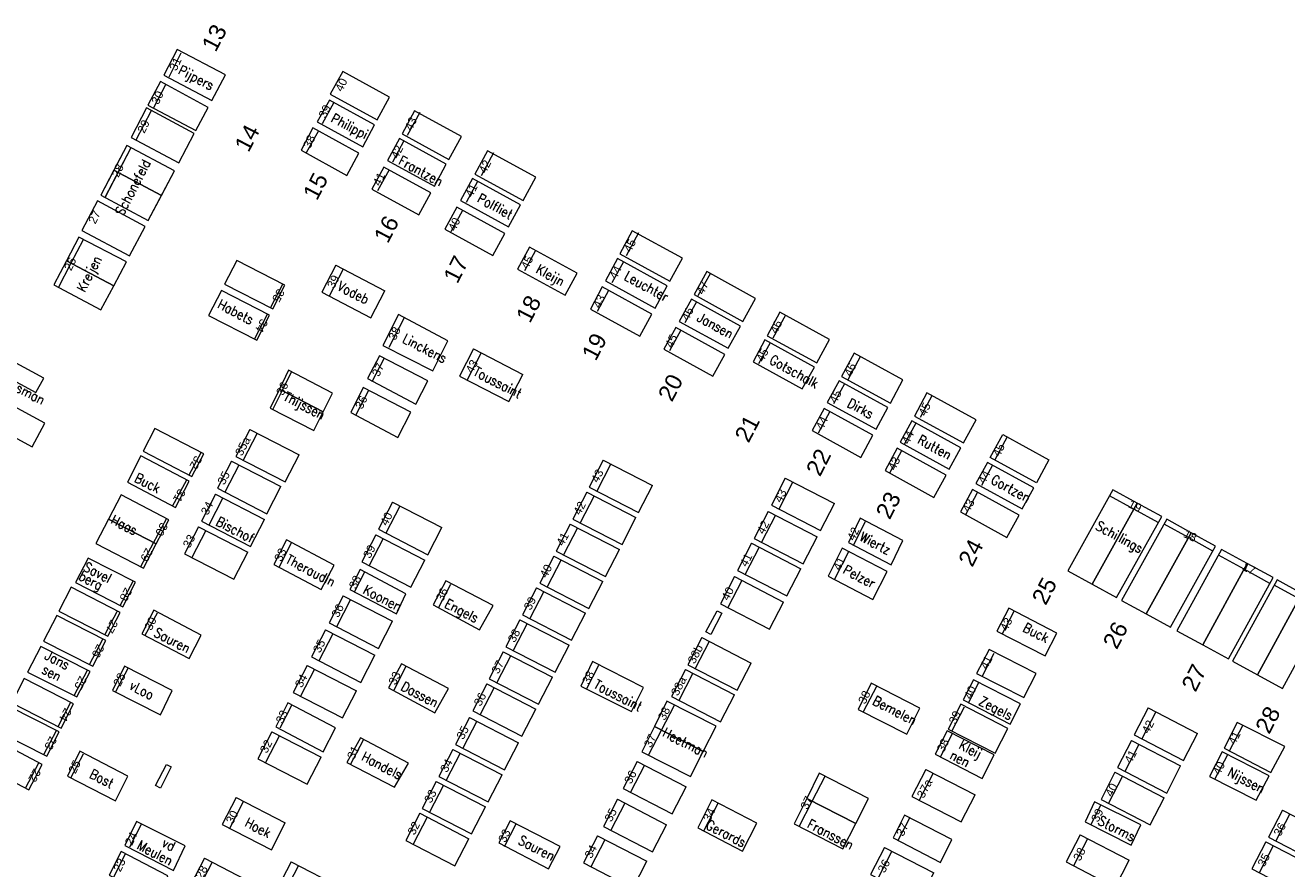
# Model space of a CAD drawing. Header units: metres. Extents: x 200982 to 204048, y 317766 to 321161.
# Tile 11 of 20: x 202278 to 202323, y 319744 to 319774. Entities that reach past the tile are written whole.
import ezdxf
from ezdxf.enums import TextEntityAlignment as Align

# ---------------------------------------------------------------- set-up
doc = ezdxf.new("R2010")
doc.units = ezdxf.units.M
doc.header["$MEASUREMENT"] = 0
for name, color, linetype, lineweight in [('Bestaande graven', 150, 'Continuous', 13), ('Familiegraven', 140, 'Continuous', 13), ('Monumenten', 204, 'Continuous', 13), ('Namen burgelijke stand', 7, 'Continuous', 13), ('Nummers burgelijke stand', 7, 'Continuous', 13), ('Uit te geven graven', 12, 'Continuous', 13), ('Verwijderde graven', 1, 'Continuous', 13)]:
    doc.layers.add(name, color=color, linetype=linetype, lineweight=lineweight)
doc.styles.add('Style-arial', font='arial.shx')
doc.styles.add('Style-simplex', font='simplex.shx')

# ---------------------------------------------------------------- blocks, each defined once
blk = doc.blocks.new('*U43')
at = {"layer": 'Uit te geven graven', "linetype": 'Continuous'}
for p, q in [((-0.989, 0.569), (-1.01, -0.531)), ((1.01, 0.531), (-0.989, 0.569)), ((0.69, -0.563), (0.711, 0.537)), ((0.991, -0.569), (1.01, 0.531)), ((0.991, -0.569), (-1.01, -0.531))]:
    blk.add_line(p, q, dxfattribs=at)
blk = doc.blocks.new('*U44')
at = {"layer": 'Uit te geven graven', "linetype": 'Continuous'}
for p, q in [((-0.989, 0.57), (-1.01, -0.53)), ((1.01, 0.532), (-0.989, 0.57)), ((0.689, -0.563), (0.711, 0.537)), ((0.989, -0.569), (1.01, 0.532)), ((0.989, -0.569), (-1.01, -0.53))]:
    blk.add_line(p, q, dxfattribs=at)
blk = doc.blocks.new('*U51')
at = {"layer": 'Uit te geven graven', "linetype": 'Continuous'}
for p, q in [((-0.989, 0.569), (-1.01, -0.53)), ((1.01, 0.532), (-0.989, 0.569)), ((0.69, -0.562), (0.709, 0.537)), ((0.991, -0.568), (1.01, 0.532)), ((0.991, -0.568), (-1.01, -0.53))]:
    blk.add_line(p, q, dxfattribs=at)
blk = doc.blocks.new('*U52')
at = {"layer": 'Uit te geven graven', "linetype": 'Continuous'}
for p, q in [((-0.99, 0.569), (-1.01, -0.53)), ((1.01, 0.531), (-0.99, 0.569)), ((0.689, -0.563), (0.711, 0.537)), ((0.989, -0.569), (1.01, 0.531)), ((0.989, -0.569), (-1.01, -0.53))]:
    blk.add_line(p, q, dxfattribs=at)
blk = doc.blocks.new('*U53')
at = {"layer": 'Uit te geven graven', "linetype": 'Continuous'}
for p, q in [((-0.992, 0.568), (-1.011, -0.531)), ((1.009, 0.531), (-0.992, 0.568)), ((0.688, -0.564), (0.709, 0.536)), ((0.988, -0.568), (1.009, 0.531)), ((0.988, -0.568), (-1.011, -0.531))]:
    blk.add_line(p, q, dxfattribs=at)
blk = doc.blocks.new('*U59')
at = {"layer": 'Verwijderde graven', "linetype": 'Continuous'}
for p, q in [((-0.989, 0.569), (-1.01, -0.531)), ((1.01, 0.531), (-0.989, 0.569)), ((0.689, -0.563), (0.709, 0.537)), ((0.989, -0.569), (1.01, 0.531)), ((0.989, -0.569), (-1.01, -0.531))]:
    blk.add_line(p, q, dxfattribs=at)
blk = doc.blocks.new('*U60')
at = {"layer": 'Uit te geven graven', "linetype": 'Continuous'}
for p, q in [((-0.989, 0.568), (-1.01, -0.532)), ((1.011, 0.53), (-0.989, 0.568)), ((0.689, -0.563), (0.71, 0.536)), ((0.99, -0.57), (1.011, 0.53)), ((0.99, -0.57), (-1.01, -0.532))]:
    blk.add_line(p, q, dxfattribs=at)
blk = doc.blocks.new('*U62')
at = {"layer": 'Uit te geven graven', "linetype": 'Continuous'}
for p, q in [((-0.989, 0.569), (-1.01, -0.531)), ((1.011, 0.531), (-0.989, 0.569)), ((0.69, -0.563), (0.711, 0.537)), ((0.99, -0.569), (1.011, 0.531)), ((0.99, -0.569), (-1.01, -0.531))]:
    blk.add_line(p, q, dxfattribs=at)
blk = doc.blocks.new('*U63')
at = {"layer": 'Uit te geven graven', "linetype": 'Continuous'}
for p, q in [((-0.989, 0.568), (-1.01, -0.532)), ((1.01, 0.53), (-0.989, 0.568)), ((0.689, -0.563), (0.71, 0.536)), ((0.99, -0.57), (1.01, 0.53)), ((0.99, -0.57), (-1.01, -0.532))]:
    blk.add_line(p, q, dxfattribs=at)
blk = doc.blocks.new('*U64')
at = {"layer": 'Uit te geven graven', "linetype": 'Continuous'}
for p, q in [((-0.988, 0.568), (-1.01, -0.532)), ((1.009, 0.531), (-0.988, 0.568)), ((0.69, -0.564), (0.71, 0.536)), ((0.99, -0.569), (1.009, 0.531)), ((0.99, -0.569), (-1.01, -0.532))]:
    blk.add_line(p, q, dxfattribs=at)
blk = doc.blocks.new('*U65')
at = {"layer": 'Uit te geven graven', "linetype": 'Continuous'}
for p, q in [((-0.989, 0.569), (-1.01, -0.531)), ((1.01, 0.533), (-0.989, 0.569)), ((0.69, -0.563), (0.712, 0.537)), ((0.99, -0.567), (1.01, 0.533)), ((0.99, -0.567), (-1.01, -0.531))]:
    blk.add_line(p, q, dxfattribs=at)
blk = doc.blocks.new('*U66')
at = {"layer": 'Uit te geven graven', "linetype": 'Continuous'}
for p, q in [((-0.989, 0.569), (-1.01, -0.53)), ((1.01, 0.532), (-0.989, 0.569)), ((0.69, -0.562), (0.709, 0.537)), ((0.989, -0.569), (1.01, 0.532)), ((0.989, -0.569), (-1.01, -0.53))]:
    blk.add_line(p, q, dxfattribs=at)
blk = doc.blocks.new('*U67')
at = {"layer": 'Uit te geven graven', "linetype": 'Continuous'}
for p, q in [((-0.99, 0.569), (-1.009, -0.531)), ((1.01, 0.531), (-0.99, 0.569)), ((0.69, -0.564), (0.711, 0.537)), ((0.99, -0.569), (1.01, 0.531)), ((0.99, -0.569), (-1.009, -0.531))]:
    blk.add_line(p, q, dxfattribs=at)
blk = doc.blocks.new('*U68')
at = {"layer": 'Uit te geven graven', "linetype": 'Continuous'}
for p, q in [((-0.988, 0.568), (-1.01, -0.532)), ((1.01, 0.531), (-0.988, 0.568)), ((0.69, -0.564), (0.711, 0.537)), ((0.99, -0.57), (1.01, 0.531)), ((0.99, -0.57), (-1.01, -0.532))]:
    blk.add_line(p, q, dxfattribs=at)
blk = doc.blocks.new('*U69')
at = {"layer": 'Uit te geven graven', "linetype": 'Continuous'}
for p, q in [((-0.989, 0.568), (-1.01, -0.532)), ((1.01, 0.53), (-0.989, 0.568)), ((0.691, -0.564), (0.71, 0.536)), ((0.989, -0.569), (1.01, 0.53)), ((0.989, -0.569), (-1.01, -0.532))]:
    blk.add_line(p, q, dxfattribs=at)
blk = doc.blocks.new('*U70')
at = {"layer": 'Uit te geven graven', "linetype": 'Continuous'}
for p, q in [((-0.989, 0.569), (-1.01, -0.531)), ((1.011, 0.531), (-0.989, 0.569)), ((0.69, -0.563), (0.71, 0.538)), ((0.99, -0.567), (1.011, 0.531)), ((0.99, -0.567), (-1.01, -0.531))]:
    blk.add_line(p, q, dxfattribs=at)
blk = doc.blocks.new('*U71')
at = {"layer": 'Uit te geven graven', "linetype": 'Continuous'}
for p, q in [((-0.991, 0.568), (-1.011, -0.532)), ((1.01, 0.53), (-0.991, 0.568)), ((0.689, -0.564), (0.709, 0.535)), ((0.989, -0.569), (1.01, 0.53)), ((0.989, -0.569), (-1.011, -0.532))]:
    blk.add_line(p, q, dxfattribs=at)
blk = doc.blocks.new('*U72')
at = {"layer": 'Bestaande graven', "linetype": 'Continuous'}
for p, q in [((-0.989, 0.569), (-1.01, -0.53)), ((1.01, 0.532), (-0.989, 0.569)), ((0.69, -0.563), (0.71, 0.538)), ((0.99, -0.567), (1.01, 0.532)), ((0.99, -0.567), (-1.01, -0.53))]:
    blk.add_line(p, q, dxfattribs=at)
blk = doc.blocks.new('*U73')
at = {"layer": 'Uit te geven graven', "linetype": 'Continuous'}
for p, q in [((-0.988, 0.568), (-1.009, -0.531)), ((1.011, 0.531), (-0.988, 0.568)), ((0.691, -0.564), (0.711, 0.537)), ((0.991, -0.568), (1.011, 0.531)), ((0.991, -0.568), (-1.009, -0.531))]:
    blk.add_line(p, q, dxfattribs=at)
blk = doc.blocks.new('*U74')
at = {"layer": 'Uit te geven graven', "linetype": 'Continuous'}
for p, q in [((-0.988, 0.568), (-1.009, -0.531)), ((1.01, 0.531), (-0.988, 0.568)), ((0.692, -0.563), (0.711, 0.537)), ((0.99, -0.569), (1.01, 0.531)), ((0.99, -0.569), (-1.009, -0.531))]:
    blk.add_line(p, q, dxfattribs=at)
blk = doc.blocks.new('*U75')
at = {"layer": 'Uit te geven graven', "linetype": 'Continuous'}
for p, q in [((-0.99, 0.569), (-1.009, -0.531)), ((1.011, 0.532), (-0.99, 0.569)), ((0.689, -0.563), (0.711, 0.537)), ((0.99, -0.569), (1.011, 0.532)), ((0.99, -0.569), (-1.009, -0.531))]:
    blk.add_line(p, q, dxfattribs=at)
blk = doc.blocks.new('*U76')
at = {"layer": 'Uit te geven graven', "linetype": 'Continuous'}
for p, q in [((-0.99, 0.569), (-1.01, -0.531)), ((1.01, 0.531), (-0.99, 0.569)), ((0.688, -0.564), (0.71, 0.536)), ((0.989, -0.569), (1.01, 0.531)), ((0.989, -0.569), (-1.01, -0.531))]:
    blk.add_line(p, q, dxfattribs=at)
blk = doc.blocks.new('*U77')
at = {"layer": 'Bestaande graven', "linetype": 'Continuous'}
for p, q in [((-0.991, 0.568), (-1.011, -0.531)), ((1.01, 0.53), (-0.991, 0.568)), ((0.689, -0.563), (0.71, 0.536)), ((0.989, -0.569), (1.01, 0.53)), ((0.989, -0.569), (-1.011, -0.531))]:
    blk.add_line(p, q, dxfattribs=at)
blk = doc.blocks.new('*U78')
at = {"layer": 'Verwijderde graven', "linetype": 'Continuous'}
for p, q in [((-0.99, 0.569), (-1.01, -0.531)), ((1.009, 0.531), (-0.99, 0.569)), ((0.69, -0.562), (0.71, 0.536)), ((0.988, -0.568), (1.009, 0.531)), ((0.988, -0.568), (-1.01, -0.531))]:
    blk.add_line(p, q, dxfattribs=at)
blk = doc.blocks.new('*U79')
at = {"layer": 'Bestaande graven', "linetype": 'Continuous'}
for p, q in [((-0.989, 0.568), (-1.01, -0.532)), ((1.01, 0.53), (-0.989, 0.568)), ((0.689, -0.563), (0.709, 0.535)), ((0.989, -0.569), (1.01, 0.53)), ((0.989, -0.569), (-1.01, -0.532))]:
    blk.add_line(p, q, dxfattribs=at)
blk = doc.blocks.new('*U80')
at = {"layer": 'Bestaande graven', "linetype": 'Continuous'}
for p, q in [((-0.989, 0.569), (-1.01, -0.531)), ((1.01, 0.532), (-0.989, 0.569)), ((0.689, -0.563), (0.709, 0.537)), ((0.988, -0.568), (1.01, 0.532)), ((0.988, -0.568), (-1.01, -0.531))]:
    blk.add_line(p, q, dxfattribs=at)
blk = doc.blocks.new('*U81')
at = {"layer": 'Bestaande graven', "linetype": 'Continuous'}
for p, q in [((-0.989, 0.569), (-1.01, -0.531)), ((1.01, 0.53), (-0.989, 0.569)), ((0.69, -0.563), (0.71, 0.536)), ((0.99, -0.567), (1.01, 0.53)), ((0.99, -0.567), (-1.01, -0.531))]:
    blk.add_line(p, q, dxfattribs=at)
blk = doc.blocks.new('*U82')
at = {"layer": 'Bestaande graven', "linetype": 'Continuous'}
for p, q in [((-0.989, 0.569), (-1.01, -0.531)), ((1.009, 0.531), (-0.989, 0.569)), ((0.69, -0.564), (0.71, 0.536)), ((0.989, -0.569), (1.009, 0.531)), ((0.989, -0.569), (-1.01, -0.531))]:
    blk.add_line(p, q, dxfattribs=at)
blk = doc.blocks.new('*U83')
at = {"layer": 'Bestaande graven', "linetype": 'Continuous'}
for p, q in [((-0.99, 0.57), (-1.01, -0.531)), ((1.009, 0.531), (-0.99, 0.57)), ((0.689, -0.563), (0.71, 0.536)), ((0.988, -0.568), (1.009, 0.531)), ((0.988, -0.568), (-1.01, -0.531))]:
    blk.add_line(p, q, dxfattribs=at)
blk = doc.blocks.new('*U84')
at = {"layer": 'Bestaande graven', "linetype": 'Continuous'}
for p, q in [((-0.99, 0.569), (-1.011, -0.531)), ((1.01, 0.531), (-0.99, 0.569)), ((0.689, -0.563), (0.709, 0.537)), ((0.989, -0.569), (1.01, 0.531)), ((0.989, -0.569), (-1.011, -0.531))]:
    blk.add_line(p, q, dxfattribs=at)
blk = doc.blocks.new('*U149')
at = {"layer": 'Uit te geven graven', "linetype": 'Continuous'}
for p, q in [((-0.99, 0.57), (-1.01, -0.531)), ((1.01, 0.532), (-0.99, 0.57)), ((0.689, -0.563), (0.71, 0.536)), ((0.989, -0.568), (1.01, 0.532)), ((0.989, -0.568), (-1.01, -0.531))]:
    blk.add_line(p, q, dxfattribs=at)
blk = doc.blocks.new('*U186')
at = {"layer": 'Uit te geven graven', "linetype": 'Continuous'}
for p, q in [((-0.99, 0.569), (-1.01, -0.531)), ((1.01, 0.53), (-0.99, 0.569)), ((0.689, -0.563), (0.709, 0.537)), ((0.989, -0.569), (1.01, 0.53)), ((0.989, -0.569), (-1.01, -0.531))]:
    blk.add_line(p, q, dxfattribs=at)

msp = doc.modelspace()

# ---------------------------------------------------------------- linework, layer by layer
at = {"layer": 'Bestaande graven', "linetype": 'Continuous'}
for p, q in [((202283.17, 319773.327), (202282.746, 319772.456)), ((202282.185, 319771.337), (202282.629, 319772.192)), ((202281.56, 319770.199), (202282.11, 319771.258)), ((202288.702, 319771.539), (202288.281, 319770.768)), ((202291.799, 319771.178), (202291.347, 319770.35)), ((202288.139, 319770.52), (202287.704, 319769.721)), ((202291.23, 319770.154), (202290.811, 319769.386)), ((202290.69, 319769.114), (202290.275, 319768.352)), ((202293.891, 319768.694), (202293.477, 319767.933)), ((202293.349, 319767.648), (202292.926, 319766.872)), ((202299.7, 319766.836), (202299.248, 319766.008)), ((202295.983, 319766.203), (202295.579, 319765.461)), ((202299.154, 319765.791), (202298.739, 319765.029)), ((202302.297, 319765.385), (202301.844, 319764.556)), ((202286.417, 319764.127), (202286.857, 319764.98)), ((202298.618, 319764.756), (202298.203, 319763.995)), ((202301.788, 319764.342), (202301.377, 319763.59)), ((202285.833, 319762.998), (202286.297, 319763.896)), ((202305.003, 319763.865), (202304.551, 319763.036)), ((202290.696, 319762.701), (202291.25, 319763.775)), ((202301.224, 319763.323), (202300.814, 319762.57)), ((202304.448, 319762.865), (202304.03, 319762.099)), ((202290.087, 319761.463), (202290.519, 319762.298)), ((202307.708, 319762.357), (202307.257, 319761.528)), ((202289.494, 319760.253), (202289.958, 319761.151)), ((202307.134, 319761.388), (202306.736, 319760.659)), ((202310.295, 319760.953), (202309.869, 319760.172)), ((202306.613, 319760.381), (202306.186, 319759.598)), ((202309.714, 319759.967), (202309.292, 319759.194)), ((202313.012, 319759.465), (202312.561, 319758.636)), ((202283.469, 319758.091), (202283.903, 319758.902)), ((202309.194, 319758.967), (202308.756, 319758.161)), ((202312.48, 319758.445), (202312.081, 319757.712)), ((202282.872, 319756.967), (202283.392, 319757.909)), ((202311.926, 319757.44), (202311.5, 319756.656)), ((202307.457, 319755.556), (202307.898, 319756.41)), ((202306.79, 319754.344), (202307.308, 319755.345)), ((202289.445, 319753.867), (202289.818, 319754.589)), ((202280.988, 319753.378), (202281.458, 319754.256)), ((202292.479, 319753.293), (202292.918, 319754.142)), ((202280.44, 319752.342), (202280.874, 319753.155)), ((202281.891, 319752.304), (202282.325, 319753.116)), ((202312.844, 319752.359), (202313.265, 319753.174)), ((202279.873, 319751.249), (202280.362, 319752.162)), ((202290.859, 319750.305), (202291.31, 319751.18)), ((202297.821, 319750.353), (202298.27, 319751.225)), ((202279.323, 319750.126), (202279.798, 319751.045)), ((202307.826, 319749.546), (202308.301, 319750.466)), ((202311.627, 319749.885), (202311.992, 319750.59)), ((202278.742, 319749.003), (202279.196, 319749.881)), ((202286.756, 319748.956), (202287.181, 319749.779)), ((202311.016, 319748.839), (202311.473, 319749.721)), ((202278.231, 319747.988), (202278.685, 319748.866)), ((202321.041, 319748.12), (202321.518, 319749.044)), ((202279.2, 319747.154), (202279.66, 319748.015)), ((202277.564, 319746.783), (202278.052, 319747.694)), ((202302.06, 319745.235), (202302.579, 319746.237)), ((202316.031, 319745.458), (202316.398, 319746.166)), ((202309.072, 319744.894), (202309.493, 319745.709)), ((202281.326, 319744.656), (202281.766, 319745.504)), ((202280.737, 319743.556), (202281.176, 319744.404))]:
    msp.add_line(p, q, dxfattribs=at)
at = {"layer": 'Bestaande graven', "linetype": 'Continuous', "flags": 128}
for points in [[(202282.559, 319772.536), (202284.29, 319771.611), (202284.786, 319772.546), (202283.041, 319773.453)], [(202281.987, 319771.442), (202283.717, 319770.529), (202284.162, 319771.369), (202282.434, 319772.297)], [(202288.099, 319770.847), (202289.744, 319769.943), (202290.162, 319770.739), (202288.539, 319771.628)], [(202281.379, 319770.284), (202283.101, 319769.368), (202283.66, 319770.423), (202281.937, 319771.348)], [(202291.165, 319770.416), (202292.854, 319769.49), (202293.306, 319770.317), (202291.615, 319771.241)], [(202287.513, 319769.817), (202289.169, 319768.909), (202289.599, 319769.716), (202287.939, 319770.631)], [(202290.639, 319769.452), (202292.328, 319768.523), (202292.759, 319769.315), (202291.07, 319770.241)], [(202290.073, 319768.412), (202291.762, 319767.486), (202292.197, 319768.283), (202290.509, 319769.214)], [(202293.274, 319768.003), (202295.008, 319767.051), (202295.443, 319767.844), (202293.705, 319768.797)], [(202292.709, 319766.965), (202294.441, 319766.016), (202294.875, 319766.808), (202293.143, 319767.763)], [(202299.027, 319766.076), (202300.829, 319765.085), (202301.286, 319765.918), (202299.472, 319766.914)], [(202295.329, 319765.529), (202297.048, 319764.586), (202297.481, 319765.381), (202295.765, 319766.324)], [(202284.755, 319764.986), (202286.491, 319764.088), (202286.927, 319764.945), (202285.192, 319765.837)], [(202298.508, 319765.104), (202300.298, 319764.119), (202300.738, 319764.921), (202298.939, 319765.91)], [(202301.703, 319764.603), (202303.464, 319763.633), (202303.922, 319764.469), (202302.163, 319765.434)], [(202284.171, 319763.847), (202285.915, 319762.956), (202286.374, 319763.857), (202284.637, 319764.755)], [(202297.964, 319764.082), (202299.743, 319763.107), (202300.177, 319763.898), (202298.391, 319764.882)], [(202301.169, 319763.638), (202302.936, 319762.665), (202303.376, 319763.47), (202301.612, 319764.44)], [(202290.468, 319762.772), (202292.271, 319761.849), (202292.817, 319762.941), (202291.03, 319763.892)], [(202304.342, 319763.122), (202306.136, 319762.143), (202306.601, 319762.981), (202304.8, 319763.972)], [(202300.61, 319762.631), (202302.386, 319761.657), (202302.816, 319762.447), (202301.047, 319763.42)], [(202303.834, 319762.175), (202305.614, 319761.202), (202306.048, 319761.984), (202304.26, 319762.969)], [(202307.031, 319761.653), (202308.795, 319760.689), (202309.249, 319761.527), (202307.488, 319762.495)], [(202289.914, 319761.569), (202291.658, 319760.646), (202292.089, 319761.488), (202290.343, 319762.39)], [(202289.311, 319760.343), (202291.013, 319759.445), (202291.483, 319760.356), (202289.758, 319761.249)], [(202306.517, 319760.708), (202308.281, 319759.744), (202308.705, 319760.522), (202306.942, 319761.492)], [(202275.994, 319760.084), (202277.8, 319759.102), (202278.26, 319759.962), (202276.428, 319760.951)], [(202309.66, 319760.217), (202311.435, 319759.247), (202311.888, 319760.078), (202310.11, 319761.054)], [(202305.967, 319759.693), (202307.729, 319758.725), (202308.166, 319759.531), (202306.402, 319760.496)], [(202281.818, 319758.95), (202283.569, 319758.039), (202283.998, 319758.852), (202282.231, 319759.772)], [(202309.15, 319759.27), (202310.921, 319758.303), (202311.34, 319759.073), (202309.568, 319760.047)], [(202312.398, 319758.721), (202312.849, 319759.55), (202314.52, 319758.632), (202314.071, 319757.807)], [(202308.601, 319758.247), (202310.362, 319757.281), (202310.802, 319758.087), (202309.034, 319759.054)], [(202281.25, 319757.825), (202282.975, 319756.913), (202283.478, 319757.865), (202281.73, 319758.777)], [(202311.884, 319757.778), (202313.558, 319756.863), (202313.972, 319757.624), (202312.3, 319758.544)], [(202311.325, 319756.753), (202312.998, 319755.835), (202313.438, 319756.644), (202311.764, 319757.56)], [(202307.277, 319755.65), (202308.818, 319754.848), (202309.247, 319755.718), (202307.7, 319756.525)], [(202306.546, 319754.437), (202308.157, 319753.588), (202308.678, 319754.605), (202307.053, 319755.442)], [(202279.373, 319754.202), (202281.084, 319753.328), (202281.539, 319754.216), (202279.824, 319755.089)], [(202289.273, 319753.957), (202290.959, 319753.071), (202291.301, 319753.795), (202289.646, 319754.681)], [(202278.767, 319753.166), (202280.543, 319752.269), (202280.98, 319753.122), (202279.217, 319754.042)], [(202292.279, 319753.4), (202293.953, 319752.499), (202294.446, 319753.371), (202292.746, 319754.269)], [(202278.211, 319752.082), (202279.992, 319751.189), (202280.462, 319752.11), (202278.693, 319753.02)], [(202281.768, 319752.357), (202283.47, 319751.464), (202283.911, 319752.302), (202282.204, 319753.202)], [(202312.64, 319752.449), (202314.382, 319751.554), (202314.805, 319752.376), (202313.068, 319753.282)], [(202277.641, 319750.973), (202279.424, 319750.076), (202279.894, 319750.996), (202278.115, 319751.895)], [(202290.675, 319750.404), (202292.348, 319749.501), (202292.841, 319750.374), (202291.141, 319751.274)], [(202297.614, 319750.465), (202299.444, 319749.547), (202299.875, 319750.419), (202298.041, 319751.352)], [(202277.072, 319749.86), (202278.848, 319748.949), (202279.297, 319749.829), (202277.522, 319750.74)], [(202311.417, 319749.963), (202313.113, 319749.087), (202313.489, 319749.818), (202311.791, 319750.693)], [(202307.635, 319749.615), (202309.388, 319748.723), (202309.863, 319749.673), (202308.095, 319750.571)], [(202286.608, 319748.998), (202288.312, 319748.091), (202288.753, 319748.954), (202287.038, 319749.854)], [(202310.876, 319748.91), (202312.574, 319748.042), (202313.029, 319748.927), (202311.337, 319749.809)], [(202276.547, 319748.841), (202278.332, 319747.938), (202278.781, 319748.817), (202276.998, 319749.719)], [(202320.846, 319748.223), (202322.529, 319747.34), (202323.033, 319748.28), (202321.321, 319749.144)], [(202275.943, 319747.635), (202277.682, 319746.723), (202278.167, 319747.633), (202276.412, 319748.564)], [(202279.081, 319747.215), (202280.81, 319746.323), (202281.257, 319747.215), (202279.532, 319748.109)], [(202301.842, 319745.35), (202303.455, 319744.5), (202303.976, 319745.517), (202302.35, 319746.354)], [(202315.826, 319745.567), (202317.487, 319744.718), (202317.833, 319745.457), (202316.159, 319746.283)], [(202308.898, 319744.984), (202310.609, 319744.093), (202311.016, 319744.919), (202309.304, 319745.807)], [(202281.151, 319744.711), (202282.909, 319743.802), (202283.33, 319744.689), (202281.576, 319745.574)], [(202280.588, 319743.633), (202282.285, 319742.756), (202282.708, 319743.612), (202281.015, 319744.486)]]:
    msp.add_lwpolyline(points, close=True, dxfattribs=at)
at = {"layer": 'Familiegraven', "linetype": 'Continuous'}
for p, q in [((202280.446, 319768.12), (202281.38, 319769.918)), ((202280.911, 319769.015), (202281.379, 319769.916)), ((202280.443, 319768.114), (202280.911, 319769.015)), ((202279.207, 319765.733), (202279.656, 319766.599)), ((202278.757, 319764.867), (202279.207, 319765.733)), ((202286.831, 319761.135), (202287.168, 319761.817)), ((202286.494, 319760.452), (202286.831, 319761.135)), ((202317.587, 319756.852), (202316.708, 319757.336)), ((202318.466, 319756.369), (202317.587, 319756.852)), ((202282.189, 319755.645), (202282.651, 319756.51)), ((202319.557, 319755.828), (202318.674, 319756.313)), ((202281.727, 319754.78), (202282.189, 319755.645)), ((202320.44, 319755.344), (202319.557, 319755.828)), ((202321.567, 319754.684), (202320.637, 319755.195)), ((202322.497, 319754.173), (202321.567, 319754.684)), ((202323.552, 319753.618), (202322.65, 319754.114)), ((202300.534, 319748.873), (202301.003, 319749.78)), ((202300.065, 319747.967), (202300.534, 319748.873)), ((202305.969, 319746.303), (202306.438, 319747.209)), ((202305.5, 319745.397), (202305.969, 319746.303))]:
    msp.add_line(p, q, dxfattribs=at)
at = {"layer": 'Familiegraven', "linetype": 'Continuous', "flags": 128}
for points in [[(202280.286, 319768.198), (202281.998, 319767.284), (202282.948, 319769.08), (202281.228, 319769.996)], [(202280.757, 319769.097), (202282.473, 319768.182), (202282.948, 319769.08), (202281.228, 319769.996)], [(202280.286, 319768.198), (202281.998, 319767.284), (202282.473, 319768.182), (202280.757, 319769.097)], [(202279.04, 319765.82), (202280.749, 319764.926), (202281.208, 319765.791), (202279.492, 319766.684)], [(202278.588, 319764.956), (202280.29, 319764.061), (202280.749, 319764.926), (202279.04, 319765.82)], [(202286.733, 319761.185), (202288.313, 319760.372), (202288.647, 319761.049), (202287.062, 319761.872)], [(202286.404, 319760.498), (202287.979, 319759.696), (202288.313, 319760.372), (202286.733, 319761.185)], [(202315.201, 319754.626), (202316.081, 319754.143), (202317.71, 319757.074), (202316.831, 319757.557)], [(202280.56, 319756.494), (202282.282, 319755.597), (202282.738, 319756.464), (202281.018, 319757.378)], [(202316.081, 319754.143), (202316.961, 319753.66), (202318.59, 319756.591), (202317.71, 319757.074)], [(202280.102, 319755.61), (202281.825, 319754.73), (202282.282, 319755.597), (202280.56, 319756.494)], [(202317.144, 319753.56), (202318.027, 319753.076), (202319.655, 319756.006), (202318.773, 319756.49)], [(202318.027, 319753.076), (202318.91, 319752.592), (202320.538, 319755.521), (202319.655, 319756.006)], [(202319.142, 319752.464), (202320.072, 319751.954), (202321.681, 319754.893), (202320.751, 319755.404)], [(202320.072, 319751.954), (202321.002, 319751.444), (202322.611, 319754.382), (202321.681, 319754.893)], [(202321.147, 319751.365), (202322.049, 319750.87), (202323.656, 319753.808), (202322.754, 319754.304)], [(202322.049, 319750.87), (202322.95, 319750.375), (202324.558, 319753.313), (202323.656, 319753.808)], [(202300.272, 319749.008), (202302.038, 319748.102), (202302.503, 319749.011), (202300.725, 319749.922)], [(202299.818, 319748.094), (202301.572, 319747.193), (202302.038, 319748.102), (202300.272, 319749.008)], [(202305.775, 319746.403), (202307.541, 319745.497), (202308.006, 319746.405), (202306.228, 319747.316)], [(202305.322, 319745.489), (202307.076, 319744.588), (202307.541, 319745.497), (202305.775, 319746.403)]]:
    msp.add_lwpolyline(points, close=True, dxfattribs=at)
at = {"layer": 'Monumenten', "linetype": 'Continuous', "lineweight": 0, "flags": 128}
for points in [[(202302.705, 319753.095), (202302.31, 319752.33), (202302.132, 319752.421), (202302.534, 319753.187)], [(202282.829, 319747.544), (202282.434, 319746.779), (202282.256, 319746.87), (202282.658, 319747.635)]]:
    msp.add_lwpolyline(points, close=True, dxfattribs=at)
at = {"layer": 'Uit te geven graven', "linetype": 'Continuous'}
for p, q in [((202298.428, 319758.627), (202297.923, 319757.65)), ((202298.695, 319758.489), (202298.19, 319757.511)), ((202298.428, 319758.627), (202300.205, 319757.708)), ((202297.832, 319757.472), (202297.327, 319756.495)), ((202297.832, 319757.472), (202299.608, 319756.553)), ((202297.923, 319757.65), (202299.7, 319756.731)), ((202299.7, 319756.731), (202300.205, 319757.708)), ((202298.099, 319757.334), (202297.593, 319756.356)), ((202297.235, 319756.317), (202296.729, 319755.34)), ((202297.5, 319756.179), (202296.996, 319755.202)), ((202297.235, 319756.317), (202299.011, 319755.398)), ((202297.327, 319756.495), (202299.103, 319755.575)), ((202299.103, 319755.575), (202299.608, 319756.553)), ((202296.729, 319755.34), (202298.506, 319754.422)), ((202298.506, 319754.422), (202299.011, 319755.398)), ((202296.638, 319755.162), (202296.132, 319754.185)), ((202296.905, 319755.025), (202296.399, 319754.048)), ((202296.638, 319755.162), (202298.414, 319754.244)), ((202296.01, 319754.014), (202295.505, 319753.037)), ((202296.277, 319753.876), (202295.772, 319752.9)), ((202296.01, 319754.014), (202297.787, 319753.095)), ((202296.132, 319754.185), (202297.91, 319753.267)), ((202297.91, 319753.267), (202298.414, 319754.244)), ((202295.505, 319753.037), (202297.282, 319752.118)), ((202297.282, 319752.118), (202297.787, 319753.095)), ((202295.413, 319752.859), (202294.908, 319751.882)), ((202295.68, 319752.723), (202295.175, 319751.745)), ((202295.413, 319752.859), (202297.19, 319751.941)), ((202294.816, 319751.703), (202294.311, 319750.728)), ((202295.083, 319751.566), (202294.578, 319750.589)), ((202294.816, 319751.703), (202296.593, 319750.786)), ((202294.908, 319751.882), (202296.684, 319750.964)), ((202296.684, 319750.964), (202297.19, 319751.941)), ((202294.311, 319750.728), (202296.088, 319749.809)), ((202296.088, 319749.809), (202296.593, 319750.786)), ((202294.219, 319750.55), (202293.714, 319749.572)), ((202294.485, 319750.412), (202293.98, 319749.434)), ((202294.219, 319750.55), (202295.996, 319749.632)), ((202293.591, 319749.335), (202293.086, 319748.358)), ((202293.591, 319749.335), (202295.367, 319748.416)), ((202293.714, 319749.572), (202295.49, 319748.655)), ((202295.49, 319748.655), (202295.996, 319749.632)), ((202293.858, 319749.196), (202293.353, 319748.219)), ((202293.086, 319748.358), (202294.862, 319747.438)), ((202294.862, 319747.438), (202295.367, 319748.416)), ((202292.994, 319748.179), (202292.489, 319747.202)), ((202293.26, 319748.042), (202292.755, 319747.064)), ((202292.994, 319748.179), (202294.77, 319747.26)), ((202292.397, 319747.024), (202291.892, 319746.047)), ((202292.397, 319747.024), (202294.173, 319746.106)), ((202292.489, 319747.202), (202294.265, 319746.283)), ((202294.265, 319746.283), (202294.77, 319747.26)), ((202292.663, 319746.886), (202292.158, 319745.91)), ((202293.669, 319745.13), (202294.173, 319746.106)), ((202291.799, 319745.87), (202291.294, 319744.892)), ((202292.066, 319745.733), (202291.561, 319744.755)), ((202291.799, 319745.87), (202293.577, 319744.951)), ((202291.892, 319746.047), (202293.669, 319745.13)), ((202291.294, 319744.892), (202293.072, 319743.974)), ((202293.072, 319743.974), (202293.577, 319744.951))]:
    msp.add_line(p, q, dxfattribs=at)
at = {"layer": 'Verwijderde graven', "linetype": 'Continuous'}
for p, q in [((202294.464, 319769.726), (202294.012, 319768.898)), ((202286.723, 319754.764), (202287.174, 319755.635)), ((202312.122, 319750.836), (202312.543, 319751.65)), ((202280.814, 319750.25), (202281.286, 319751.134)), ((202289.304, 319747.637), (202289.764, 319748.527)), ((202310.605, 319747.913), (202311.039, 319748.752)), ((202320.511, 319747.102), (202320.973, 319747.994)), ((202294.86, 319744.676), (202295.28, 319745.489))]:
    msp.add_line(p, q, dxfattribs=at)
at = {"layer": 'Verwijderde graven', "linetype": 'Continuous', "flags": 128}
for points in [[(202288.568, 319771.84), (202290.257, 319770.914), (202290.709, 319771.741), (202289.018, 319772.665)], [(202293.789, 319768.953), (202295.534, 319768.01), (202295.996, 319768.851), (202294.25, 319769.799)], [(202279.601, 319766.926), (202281.323, 319766.01), (202281.883, 319767.065), (202280.16, 319767.99)], [(202276.833, 319761.67), (202277.938, 319761.067), (202278.225, 319761.587), (202277.092, 319762.203)], [(202286.532, 319754.856), (202288.244, 319753.954), (202288.713, 319754.838), (202286.993, 319755.747)], [(202311.908, 319750.917), (202313.608, 319750.051), (202314.057, 319750.924), (202312.355, 319751.79)], [(202280.707, 319750.305), (202282.434, 319749.428), (202282.855, 319750.305), (202281.143, 319751.189)], [(202310.415, 319748.011), (202312.106, 319747.13), (202312.543, 319747.981), (202310.846, 319748.85)], [(202289.169, 319747.707), (202290.893, 319746.816), (202291.391, 319747.678), (202289.655, 319748.6)], [(202320.32, 319747.204), (202321.996, 319746.344), (202322.465, 319747.221), (202320.779, 319748.094)], [(202294.66, 319744.805), (202296.452, 319743.866), (202296.869, 319744.674), (202295.064, 319745.6)]]:
    msp.add_lwpolyline(points, close=True, dxfattribs=at)

# ---------------------------------------------------------------- block references
at = {"layer": 'Bestaande graven', "linetype": 'Continuous', "xscale": 1.000011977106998, "yscale": 1.000011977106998, "zscale": 1.000011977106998, "rotation": 153.7415956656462}
for name, p in [('*U83', (202289.4, 319764.718)), ('*U84', (202294.382, 319761.694)), ('*U82', (202286.301, 319758.788)), ('*U81', (202285.64, 319757.639)), ('*U80', (202285.058, 319756.449)), ('*U79', (202284.449, 319755.271)), ('*U77', (202290.844, 319754.982)), ('*U72', (202285.806, 319745.494))]:
    msp.add_blockref(name, p, dxfattribs=at)
at = {"layer": 'Uit te geven graven', "linetype": 'Continuous', "xscale": 1.000011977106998, "yscale": 1.000011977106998, "zscale": 1.000011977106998, "rotation": 153.7415956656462}
for name, p in [('*U70', (202305.637, 319757.028)), ('*U69', (202305.014, 319755.824)), ('*U68', (202304.42, 319754.674)), ('*U67', (202303.798, 319753.471)), ('*U76', (202289.67, 319752.776)), ('*U75', (202289.035, 319751.546)), ('*U66', (202302.624, 319751.266)), ('*U74', (202288.372, 319750.262)), ('*U65', (202302.03, 319750.116)), ('*U53', (202318.741, 319748.728)), ('*U73', (202287.101, 319747.869)), ('*U52', (202318.134, 319747.551)), ('*U64', (202300.281, 319746.798)), ('*U60', (202310.711, 319746.508)), ('*U51', (202317.54, 319746.402)), ('*U63', (202299.572, 319745.427)), ('*U44', (202323.584, 319745.039)), ('*U62', (202298.856, 319744.107)), ('*U149', (202316.279, 319744.142)), ('*U43', (202322.99, 319743.889)), ('*U71', (202284.668, 319743.297)), ('*U186', (202287.789, 319743.171))]:
    msp.add_blockref(name, p, dxfattribs=at)
at = {"layer": 'Verwijderde graven', "linetype": 'Continuous', "xscale": 1.000011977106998, "yscale": 1.000011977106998, "zscale": 1.000011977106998, "rotation": 153.7415956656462}
for name, p in [('*U78', (202291.453, 319756.159)), ('*U59', (202309.219, 319743.688))]:
    msp.add_blockref(name, p, dxfattribs=at)

# ---------------------------------------------------------------- texts
at = {"layer": 'Namen burgelijke stand', "linetype": 'Continuous', "lineweight": 0, "style": 'Style-simplex', "width": 0.857148}
for s, rotation, p in [('Pijpers', 332.6642, (202283.043, 319772.597)), ('Schonefeld', 62.6642, (202281.093, 319767.431)), ('Kreijen', 62.6642, (202279.7, 319764.673)), ('Vodeb', 332.6642, (202288.791, 319764.794)), ('Habets', 332.6642, (202284.465, 319764.14)), ('Linckens', 332.6642, (202291.14, 319762.899)), ('Husman', 332.6642, (202276.708, 319761.356)), ('Toussaint', 332.6642, (202293.697, 319761.711)), ('Thijssen', 332.6642, (202286.843, 319760.806)), ('Buck', 332.6642, (202281.466, 319757.869)), ('Haas', 332.6642, (202280.609, 319756.355)), ('Bischof', 332.6642, (202284.407, 319756.294)), ('Wiertz', 332.6642, (202307.644, 319755.739)), ('Theraudin', 332.6642, (202286.923, 319754.926)), ('Savel', 332.6642, (202279.625, 319754.648)), ('Pelzer', 332.6642, (202307.049, 319754.551)), ('berg', 332.6642, (202279.447, 319754.324)), ('Koonen', 332.6642, (202289.716, 319753.825)), ('Engels', 332.6642, (202292.664, 319753.326)), ('Sauren', 332.6642, (202282.167, 319752.282)), ('Buck', 332.6642, (202313.546, 319752.461)), ('Jans', 332.6642, (202278.227, 319751.456)), ('sen', 332.6642, (202278.121, 319750.944)), ('Toussaint', 332.6642, (202298.046, 319750.407)), ('vLoo', 332.6642, (202281.281, 319750.376)), ('Dassen', 332.6642, (202291.086, 319750.337)), ('Bemelen', 332.6642, (202308.119, 319749.82)), ('Zegels', 332.6642, (202311.952, 319749.81)), ('Heetman', 332.6642, (202300.528, 319748.672)), ('Kleij', 332.6642, (202311.23, 319748.218)), ('Handels', 332.6642, (202289.658, 319747.799)), ('nen', 332.6642, (202310.905, 319747.854)), ('Bost', 332.6642, (202279.843, 319747.174)), ('Nijssen', 332.6642, (202320.932, 319747.231)), ('Hoek', 332.6642, (202285.445, 319745.42)), ('Franssen', 332.6642, (202305.751, 319745.367)), ('Storms', 332.6642, (202316.254, 319745.49)), ('Gerards', 332.6642, (202302.093, 319745.337)), ('Meulen', 332.6642, (202281.553, 319744.598)), ('vd', 332.6642, (202282.454, 319744.693)), ('Sauren', 332.6642, (202295.324, 319744.777))]:
    msp.add_text(s, height=0.35, rotation=rotation, dxfattribs=at).set_placement(p)
for s, rotation, p in [('Philippi', 332.2949, (202289.185, 319770.531)), ('Frantzen', 331.4453, (202291.756, 319768.917)), ('Polfliet', 331.253, (202294.438, 319767.646)), ('Kleijn', 331.4249, (202296.436, 319765.151)), ('Leuchter', 331.2496, (202299.902, 319764.755)), ('Jansen', 331.3397, (202302.391, 319763.336)), ('Gotschalk', 330.9703, (202305.232, 319761.674)), ('Dirks', 331.4102, (202307.632, 319760.336)), ('Rutten', 331.4469, (202310.31, 319758.941)), ('Gortzen', 331.4529, (202313.059, 319757.447)), ('Schillings', 331.1728, (202316.983, 319755.696))]:
    msp.add_text(s, height=0.35, rotation=rotation, dxfattribs=at).set_placement(p, align=Align.CENTER)
at = {"layer": 'Nummers burgelijke stand', "linetype": 'Continuous', "lineweight": 13, "style": 'Style-arial'}
for s, p in [('13', (202284.431, 319773.332)), ('14', (202285.617, 319769.709)), ('15', (202288.086, 319767.968)), ('16', (202290.645, 319766.418)), ('17', (202293.156, 319764.966)), ('18', (202295.779, 319763.541)), ('19', (202298.155, 319762.175)), ('20', (202300.905, 319760.696)), ('21', (202303.674, 319759.218)), ('22', (202306.25, 319757.998)), ('23', (202308.769, 319756.448)), ('24', (202311.75, 319754.732)), ('25', (202314.404, 319753.351)), ('26', (202316.969, 319751.754)), ('27', (202319.809, 319750.217)), ('28', (202322.472, 319748.697))]:
    msp.add_text(s, height=0.6, rotation=62.6634, dxfattribs=at).set_placement(p)
at = {"layer": 'Nummers burgelijke stand', "linetype": 'Continuous', "lineweight": 0, "style": 'Style-arial'}
for s, rotation, p in [('31', 64.1061, (202283.009, 319772.664)), ('40', 64.1061, (202288.998, 319771.909)), ('30', 64.1061, (202282.361, 319771.447)), ('39', 64.1061, (202288.401, 319770.95)), ('29', 64.1061, (202281.857, 319770.404)), ('43', 64.1061, (202291.509, 319770.505)), ('38', 64.1061, (202287.841, 319769.857)), ('42', 64.1061, (202291.01, 319769.485)), ('28', 64.1061, (202280.922, 319768.813)), ('42', 64.1061, (202294.185, 319768.953)), ('41', 64.1061, (202290.36, 319768.504)), ('41', 64.1061, (202293.696, 319768.093)), ('27', 64.1061, (202280.086, 319767.131)), ('40', 64.1061, (202293.078, 319766.873)), ('45', 64.1061, (202299.422, 319766.103)), ('26', 64.1061, (202279.21, 319765.439)), ('45', 64.1061, (202295.707, 319765.494)), ('39', 62.4988, (202288.701, 319764.797)), ('44', 64.1061, (202298.898, 319765.133)), ('35', 241.3029, (202286.677, 319764.847)), ('47', 64.1061, (202302.037, 319764.58)), ('43', 64.1061, (202298.304, 319764.09)), ('46', 64.1061, (202301.5, 319763.637)), ('34', 241.3029, (202286.074, 319763.758)), ('38', 64.1061, (202290.922, 319762.93)), ('46', 64.1061, (202304.696, 319763.168)), ('45', 64.1061, (202300.913, 319762.656)), ('45', 64.1061, (202304.205, 319762.149)), ('37', 64.1061, (202290.325, 319761.617)), ('43', 62.4988, (202293.703, 319761.739)), ('46', 64.1061, (202307.371, 319761.624)), ('36', 64.1061, (202286.868, 319760.935)), ('45', 64.1061, (202306.841, 319760.65)), ('36', 64.1061, (202289.722, 319760.442)), ('45', 64.1061, (202310.063, 319760.193)), ('44', 64.1061, (202306.353, 319759.69)), ('35a', 62.4988, (202285.381, 319758.751)), ('44', 64.1061, (202309.458, 319759.176)), ('45', 64.1061, (202312.736, 319758.719)), ('32', 241.3029, (202283.697, 319758.814)), ('43', 64.1061, (202308.962, 319758.232)), ('35', 62.4988, (202284.745, 319757.708)), ('43', 62.4988, (202298.234, 319757.784)), ('44', 64.1061, (202312.208, 319757.74)), ('31', 241.3029, (202283.103, 319757.62)), ('43', 62.4988, (202304.846, 319757.067)), ('34', 62.4988, (202284.145, 319756.616)), ('42', 62.4988, (202297.595, 319756.618)), ('43', 64.1061, (202311.646, 319756.71)), ('19', 334.1061, (202317.353, 319756.939)), ('40', 62.4988, (202290.618, 319756.231)), ('30', 241.3029, (202282.46, 319756.4)), ('42', 62.4988, (202304.221, 319755.925)), ('42', 64.1061, (202307.486, 319755.691)), ('33', 62.4988, (202283.493, 319755.425)), ('41', 62.4988, (202296.981, 319755.5)), ('18', 334.1061, (202319.348, 319755.863)), ('29', 241.3029, (202281.921, 319755.48)), ('33', 64.1061, (202286.799, 319754.934)), ('39', 62.4988, (202290.005, 319755.051)), ('41', 62.4988, (202303.606, 319754.746)), ('40', 62.4988, (202296.381, 319754.346)), ('41', 64.1061, (202306.973, 319754.618)), ('17', 334.1061, (202321.47, 319754.674)), ('38', 64.1061, (202289.495, 319753.946)), ('28', 241.3029, (202281.17, 319754.048)), ('36', 64.1061, (202292.634, 319753.498)), ('40', 62.4988, (202302.943, 319753.53)), ('36', 62.4988, (202288.859, 319752.912)), ('39', 62.4988, (202295.804, 319753.178)), ('30', 64.1061, (202282.108, 319752.447)), ('43', 64.1061, (202313.01, 319752.425)), ('27', 241.3029, (202280.659, 319752.891)), ('38', 62.4988, (202295.228, 319752.011)), ('35', 62.4988, (202288.194, 319751.634)), ('26', 241.3029, (202280.168, 319752.007)), ('38b', 62.4988, (202301.722, 319751.243)), ('37', 62.4988, (202294.639, 319750.88)), ('41', 64.1061, (202312.286, 319751.048)), ('25', 241.3029, (202279.533, 319750.857)), ('28', 64.1061, (202280.986, 319750.425)), ('34', 62.4988, (202287.542, 319750.38)), ('33', 64.1061, (202290.924, 319750.477)), ('38', 64.1061, (202297.915, 319750.498)), ('38a', 62.4988, (202301.12, 319750.089)), ('36', 62.4988, (202294, 319749.714)), ('38', 64.1061, (202307.883, 319749.789)), ('40', 64.1061, (202311.704, 319749.961)), ('24', 241.3029, (202278.99, 319749.704)), ('33', 64.1061, (202286.854, 319749.081)), ('38', 64.1061, (202300.653, 319749.2)), ('39', 64.1061, (202311.153, 319749.059)), ('35', 62.4988, (202293.374, 319748.51)), ('42', 62.3426, (202318.117, 319748.72)), ('23', 241.3029, (202278.455, 319748.678)), ('32', 62.4988, (202286.278, 319748.011)), ('37', 64.1061, (202300.148, 319748.214)), ('38', 64.1061, (202310.722, 319748.049)), ('41', 64.1061, (202321.245, 319748.32)), ('31', 64.1061, (202289.428, 319747.791)), ('41', 62.3426, (202317.489, 319747.642)), ('22', 241.3029, (202277.877, 319747.515)), ('25', 64.1061, (202279.368, 319747.275)), ('34', 62.4988, (202292.784, 319747.318)), ('40', 64.1061, (202320.688, 319747.225)), ('36', 62.4988, (202299.432, 319746.904)), ('37a', 62.3426, (202309.997, 319746.387)), ('33', 62.4988, (202292.209, 319746.212)), ('40', 62.3426, (202316.797, 319746.44)), ('37', 64.1061, (202305.797, 319745.978)), ('30', 62.4988, (202285.049, 319745.459)), ('35', 62.4988, (202298.72, 319745.535)), ('34', 64.1061, (202302.281, 319745.549)), ('39', 64.1061, (202316.296, 319745.527)), ('24', 64.1061, (202281.407, 319744.68)), ('32', 62.4988, (202291.609, 319745.058)), ('33', 64.1061, (202294.888, 319744.785)), ('37', 64.1061, (202309.258, 319745.011)), ('36', 62.3426, (202322.878, 319745.014)), ('34', 62.4988, (202298, 319744.213)), ('38', 62.3426, (202315.643, 319744.119)), ('35', 62.3426, (202322.299, 319743.911)), ('23', 64.1061, (202280.991, 319743.73)), ('28', 62.4988, (202283.946, 319743.47)), ('36', 62.3426, (202308.583, 319743.69))]:
    msp.add_text(s, height=0.3, rotation=rotation, dxfattribs=at).set_placement(p)

doc.saveas('drawing.dxf')
